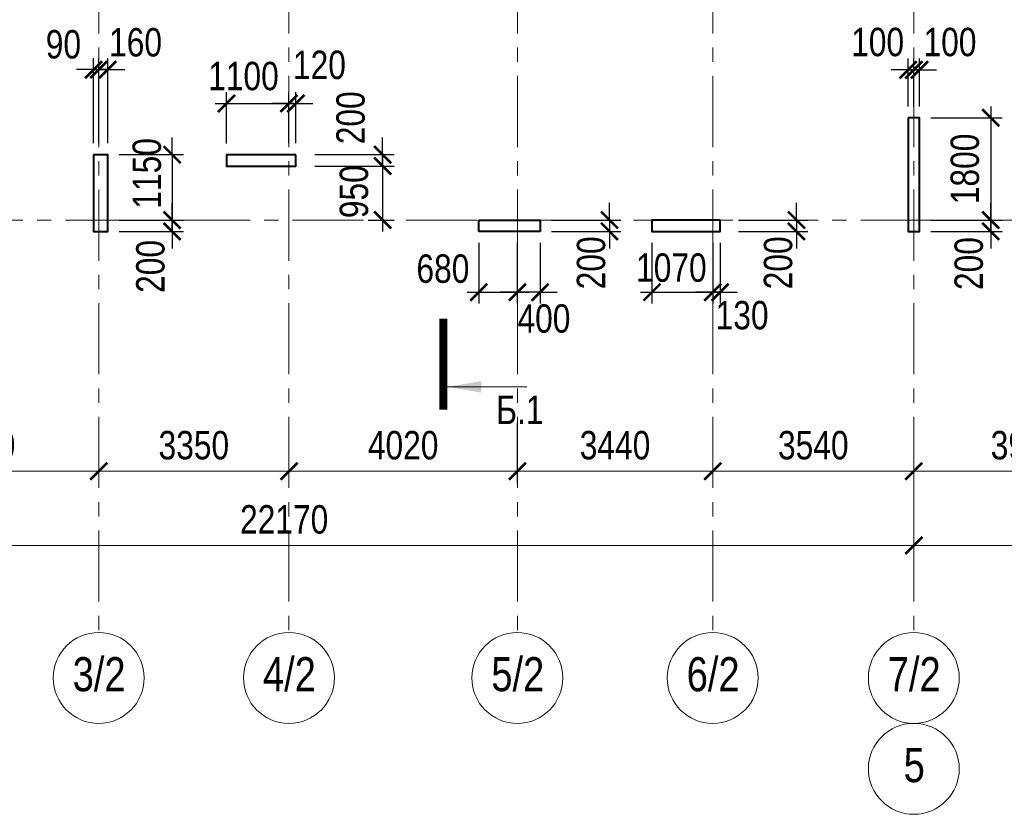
# Model space of a CAD drawing. Extents: x -8631841 to -8525813, y 4017860 to 4564755.
# Tile 13 of 112: x -8596223 to -8578889, y 4120331 to 4134314. Entities that reach past the tile are written whole.
import ezdxf
from ezdxf.enums import TextEntityAlignment as Align

# ---------------------------------------------------------------- set-up
doc = ezdxf.new("R2010")
doc.units = 0
doc.header["$LTSCALE"] = 1000
doc.header["$MEASUREMENT"] = 0
doc.linetypes.add('CENTER', pattern=[2, 1.25, -0.25, 0.25, -0.25])
for name, color, linetype, lineweight in [('СК-040-С(тены)', 12, 'Continuous', 40), ('СК-043-С-ПИЛОНЫ', 5, 'Continuous', 40), ('СК-100-О(си)', 7, 'CENTER', 15), ('СК-100-О(си)_имя', 7, 'CENTER', 15), ('СК-110-О-РАЗМЕРЫ', 7, 'Continuous', 15), ('СК-300-Р(азмеры)', 7, 'Continuous', 20), ('СК-343-Р-КОЛОННЫ', 7, 'Continuous', 13), ('СК-400-Т(екст)', 7, 'Continuous', 20), ('СК-500-С(ечения)', 5, 'Continuous', 40)]:
    doc.layers.add(name, color=color, linetype=linetype, lineweight=lineweight)
doc.styles.add('ARIAL_annotative', font='arial.ttf', dxfattribs={"width": 0.8, "height": 2.5})
doc.styles.add('RUSS', font='arial.ttf', dxfattribs={"width": 0.8})
doc.dimstyles.new('100-200', dxfattribs={"dimscale": 0, "dimtxt": 500, "dimasz": 300, "dimexe": 200, "dimexo": 200, "dimgap": 200, "dimtad": 1, "dimdec": 0, "dimzin": 0, "dimdsep": 46, "dimtxsty": 'RUSS', "dimblk": 'ARCHTICK', "dimcen": 0.096, "dimdle": 200, "dimclrd": 7, "dimclre": 7, "dimclrt": 256, "dimadec": 0, "dimazin": 0, "dimtfac": 1, "dimtdec": 0, "dimtmove": 2, "dimatfit": 3, "dimldrblk": 'OBLIQUE', "dimfxl": 1, "dimtolj": 1, "dimtzin": 0, "dimarcsym": 0})

# ---------------------------------------------------------------- blocks, each defined once
blk = doc.blocks.new('_ArchTick')
at = {"color": 0, "linetype": 'ByBlock', "const_width": 0.15}
blk.add_lwpolyline([(-0.5, -0.5), (0.5, 0.5)], dxfattribs=at)
blk = doc.blocks.new('*D136')
at = {"layer": 'Defpoints', "color": 0, "transparency": 16777216}
for p in [(-40280, -3370), (-36100, -3370), (-40280, -4421)]:
    blk.add_point(p, dxfattribs=at)
at = {"layer": 'СК-110-О-РАЗМЕРЫ', "color": 7, "lineweight": -2, "transparency": 16777216}
for p, q in [((-40280, -3570), (-40280, -4621)), ((-36100, -3570), (-36100, -4621)), ((-35900, -4421), (-40480, -4421))]:
    blk.add_line(p, q, dxfattribs=at)
at = {"layer": 'СК-110-О-РАЗМЕРЫ', "color": 7, "lineweight": -2, "transparency": 16777216, "xscale": 300, "yscale": 300, "zscale": 300, "rotation": 180}
blk.add_blockref('_ArchTick', (-40280, -4421), dxfattribs=at)
at = {"layer": 'СК-110-О-РАЗМЕРЫ', "color": 7, "lineweight": -2, "transparency": 16777216, "xscale": 300, "yscale": 300, "zscale": 300}
blk.add_blockref('_ArchTick', (-36100, -4421), dxfattribs=at)
at = {"layer": 'СК-110-О-РАЗМЕРЫ', "transparency": 16777216, "insert": (-38190, -3965), "char_height": 500, "attachment_point": 5, "style": 'RUSS'}
blk.add_mtext('\\A1;4180', dxfattribs=at)
blk = doc.blocks.new('_Oblique')
at = {"color": 0, "linetype": 'ByBlock', "lineweight": -2}
blk.add_line((-0.5, -0.5), (0.5, 0.5), dxfattribs=at)
blk = doc.blocks.new('*D137')
at = {"layer": 'Defpoints', "color": 0, "transparency": 16777216}
for p in [(-36100, -3370), (-32750, -3370), (-32750, -4421)]:
    blk.add_point(p, dxfattribs=at)
at = {"layer": 'СК-110-О-РАЗМЕРЫ', "color": 7, "lineweight": -2, "transparency": 16777216}
for p, q in [((-36100, -3570), (-36100, -4621)), ((-32750, -3570), (-32750, -4621)), ((-36300, -4421), (-32550, -4421))]:
    blk.add_line(p, q, dxfattribs=at)
at = {"layer": 'СК-110-О-РАЗМЕРЫ', "color": 7, "lineweight": -2, "transparency": 16777216, "xscale": 300, "yscale": 300, "zscale": 300, "rotation": 180}
blk.add_blockref('_ArchTick', (-36100, -4421), dxfattribs=at)
at = {"layer": 'СК-110-О-РАЗМЕРЫ', "color": 7, "lineweight": -2, "transparency": 16777216, "xscale": 300, "yscale": 300, "zscale": 300}
blk.add_blockref('_ArchTick', (-32750, -4421), dxfattribs=at)
at = {"layer": 'СК-110-О-РАЗМЕРЫ', "transparency": 16777216, "insert": (-34425, -3965), "char_height": 500, "attachment_point": 5, "style": 'RUSS'}
blk.add_mtext('\\A1;3350', dxfattribs=at)
blk = doc.blocks.new('*D138')
at = {"layer": 'Defpoints', "color": 0, "transparency": 16777216}
for p in [(-32750, -3370), (-28730, -3370), (-32750, -4421)]:
    blk.add_point(p, dxfattribs=at)
at = {"layer": 'СК-110-О-РАЗМЕРЫ', "color": 7, "lineweight": -2, "transparency": 16777216}
for p, q in [((-32750, -3570), (-32750, -4621)), ((-28730, -3570), (-28730, -4621)), ((-28530, -4421), (-32950, -4421))]:
    blk.add_line(p, q, dxfattribs=at)
at = {"layer": 'СК-110-О-РАЗМЕРЫ', "color": 7, "lineweight": -2, "transparency": 16777216, "xscale": 300, "yscale": 300, "zscale": 300, "rotation": 180}
blk.add_blockref('_ArchTick', (-32750, -4421), dxfattribs=at)
at = {"layer": 'СК-110-О-РАЗМЕРЫ', "color": 7, "lineweight": -2, "transparency": 16777216, "xscale": 300, "yscale": 300, "zscale": 300}
blk.add_blockref('_ArchTick', (-28730, -4421), dxfattribs=at)
at = {"layer": 'СК-110-О-РАЗМЕРЫ', "transparency": 16777216, "insert": (-30740, -3965), "char_height": 500, "attachment_point": 5, "style": 'RUSS'}
blk.add_mtext('\\A1;4020', dxfattribs=at)
blk = doc.blocks.new('*D139')
at = {"layer": 'Defpoints', "color": 0, "transparency": 16777216}
for p in [(-28730, -3370), (-25290, -3370), (-25290, -4421)]:
    blk.add_point(p, dxfattribs=at)
at = {"layer": 'СК-110-О-РАЗМЕРЫ', "color": 7, "lineweight": -2, "transparency": 16777216}
for p, q in [((-28730, -3570), (-28730, -4621)), ((-25290, -3570), (-25290, -4621)), ((-28930, -4421), (-25090, -4421))]:
    blk.add_line(p, q, dxfattribs=at)
at = {"layer": 'СК-110-О-РАЗМЕРЫ', "color": 7, "lineweight": -2, "transparency": 16777216, "xscale": 300, "yscale": 300, "zscale": 300, "rotation": 180}
blk.add_blockref('_ArchTick', (-28730, -4421), dxfattribs=at)
at = {"layer": 'СК-110-О-РАЗМЕРЫ', "color": 7, "lineweight": -2, "transparency": 16777216, "xscale": 300, "yscale": 300, "zscale": 300}
blk.add_blockref('_ArchTick', (-25290, -4421), dxfattribs=at)
at = {"layer": 'СК-110-О-РАЗМЕРЫ', "transparency": 16777216, "insert": (-27010, -3965), "char_height": 500, "attachment_point": 5, "style": 'RUSS'}
blk.add_mtext('\\A1;3440', dxfattribs=at)
blk = doc.blocks.new('*D140')
at = {"layer": 'Defpoints', "color": 0, "transparency": 16777216}
for p in [(-25290, -3370), (-21750, -3370), (-25290, -4421)]:
    blk.add_point(p, dxfattribs=at)
at = {"layer": 'СК-110-О-РАЗМЕРЫ', "color": 7, "lineweight": -2, "transparency": 16777216}
for p, q in [((-25290, -3570), (-25290, -4621)), ((-21750, -3570), (-21750, -4621)), ((-21550, -4421), (-25490, -4421))]:
    blk.add_line(p, q, dxfattribs=at)
at = {"layer": 'СК-110-О-РАЗМЕРЫ', "color": 7, "lineweight": -2, "transparency": 16777216, "xscale": 300, "yscale": 300, "zscale": 300, "rotation": 180}
blk.add_blockref('_ArchTick', (-25290, -4421), dxfattribs=at)
at = {"layer": 'СК-110-О-РАЗМЕРЫ', "color": 7, "lineweight": -2, "transparency": 16777216, "xscale": 300, "yscale": 300, "zscale": 300}
blk.add_blockref('_ArchTick', (-21750, -4421), dxfattribs=at)
at = {"layer": 'СК-110-О-РАЗМЕРЫ', "transparency": 16777216, "insert": (-23520, -3965), "char_height": 500, "attachment_point": 5, "style": 'RUSS'}
blk.add_mtext('\\A1;3540', dxfattribs=at)
blk = doc.blocks.new('*D141')
at = {"layer": 'Defpoints', "color": 0, "transparency": 16777216}
for p in [(-21750, -3370), (-17800, -3370), (-17800, -4421)]:
    blk.add_point(p, dxfattribs=at)
at = {"layer": 'СК-110-О-РАЗМЕРЫ', "color": 7, "lineweight": -2, "transparency": 16777216}
for p, q in [((-21750, -3570), (-21750, -4621)), ((-17800, -3570), (-17800, -4621)), ((-21950, -4421), (-17600, -4421))]:
    blk.add_line(p, q, dxfattribs=at)
at = {"layer": 'СК-110-О-РАЗМЕРЫ', "color": 7, "lineweight": -2, "transparency": 16777216, "xscale": 300, "yscale": 300, "zscale": 300, "rotation": 180}
blk.add_blockref('_ArchTick', (-21750, -4421), dxfattribs=at)
at = {"layer": 'СК-110-О-РАЗМЕРЫ', "color": 7, "lineweight": -2, "transparency": 16777216, "xscale": 300, "yscale": 300, "zscale": 300}
blk.add_blockref('_ArchTick', (-17800, -4421), dxfattribs=at)
at = {"layer": 'СК-110-О-РАЗМЕРЫ', "transparency": 16777216, "insert": (-19775, -3965), "char_height": 500, "attachment_point": 5, "style": 'RUSS'}
blk.add_mtext('\\A1;3950', dxfattribs=at)
blk = doc.blocks.new('*D151')
at = {"layer": 'Defpoints', "color": 0, "transparency": 16777216}
for p in [(-43920, -3521), (-21750, -3521), (-21750, -5726)]:
    blk.add_point(p, dxfattribs=at)
at = {"layer": 'СК-110-О-РАЗМЕРЫ', "color": 7, "lineweight": -2, "transparency": 16777216}
for p, q in [((-43920, -3721), (-43920, -5926)), ((-21750, -3721), (-21750, -5926)), ((-44120, -5726), (-21550, -5726))]:
    blk.add_line(p, q, dxfattribs=at)
at = {"layer": 'СК-110-О-РАЗМЕРЫ', "color": 7, "lineweight": -2, "transparency": 16777216, "xscale": 300, "yscale": 300, "zscale": 300, "rotation": 180}
blk.add_blockref('_ArchTick', (-43920, -5726), dxfattribs=at)
at = {"layer": 'СК-110-О-РАЗМЕРЫ', "color": 7, "lineweight": -2, "transparency": 16777216, "xscale": 300, "yscale": 300, "zscale": 300}
blk.add_blockref('_ArchTick', (-21750, -5726), dxfattribs=at)
at = {"layer": 'СК-110-О-РАЗМЕРЫ', "transparency": 16777216, "insert": (-32835, -5271), "char_height": 500, "attachment_point": 5, "style": 'RUSS'}
blk.add_mtext('\\A1;22170', dxfattribs=at)
blk = doc.blocks.new('*D152')
at = {"layer": 'Defpoints', "color": 0, "transparency": 16777216}
for p in [(-21750, -3521), (1610, -3521), (-21750, -5726)]:
    blk.add_point(p, dxfattribs=at)
at = {"layer": 'СК-110-О-РАЗМЕРЫ', "color": 7, "lineweight": -2, "transparency": 16777216}
for p, q in [((-21750, -3721), (-21750, -5926)), ((1610, -3721), (1610, -5926)), ((1810, -5726), (-21950, -5726))]:
    blk.add_line(p, q, dxfattribs=at)
at = {"layer": 'СК-110-О-РАЗМЕРЫ', "color": 7, "lineweight": -2, "transparency": 16777216, "xscale": 300, "yscale": 300, "zscale": 300, "rotation": 180}
blk.add_blockref('_ArchTick', (-21750, -5726), dxfattribs=at)
at = {"layer": 'СК-110-О-РАЗМЕРЫ', "color": 7, "lineweight": -2, "transparency": 16777216, "xscale": 300, "yscale": 300, "zscale": 300}
blk.add_blockref('_ArchTick', (1610, -5726), dxfattribs=at)
at = {"layer": 'СК-110-О-РАЗМЕРЫ', "transparency": 16777216, "insert": (-10070, -5271), "char_height": 500, "attachment_point": 5, "style": 'RUSS'}
blk.add_mtext('\\A1;23360', dxfattribs=at)
blk = doc.blocks.new('*D986')
at = {"layer": 'Defpoints', "color": 0, "transparency": 16777216}
for p in [(-8587062, 4130789), (-8587062, 4130589), (-8585839, 4130589)]:
    blk.add_point(p, dxfattribs=at)
at = {"layer": 'СК-110-О-РАЗМЕРЫ', "color": 7, "lineweight": -2, "transparency": 16777216}
for p, q in [((-8585839, 4130789), (-8585839, 4131089)), ((-8586862, 4130789), (-8585639, 4130789)), ((-8585839, 4130789), (-8585839, 4130589)), ((-8586862, 4130589), (-8585639, 4130589)), ((-8585839, 4130589), (-8585839, 4130289))]:
    blk.add_line(p, q, dxfattribs=at)
at = {"layer": 'СК-110-О-РАЗМЕРЫ', "color": 7, "lineweight": -2, "transparency": 16777216, "xscale": 300, "yscale": 300, "zscale": 300}
for p, rotation in [((-8585839, 4130789), 270), ((-8585839, 4130589), 90)]:
    blk.add_blockref('_ArchTick', p, dxfattribs=dict(at, rotation=rotation))
at = {"layer": 'СК-110-О-РАЗМЕРЫ', "transparency": 16777216, "insert": (-8586161, 4130035), "char_height": 500, "attachment_point": 5, "rotation": 90, "style": 'RUSS'}
blk.add_mtext('\\A1;200', dxfattribs=at)
blk = doc.blocks.new('*D987')
at = {"layer": 'Defpoints', "color": 0, "transparency": 16777216}
for p in [(-8583770, 4130789), (-8583770, 4130589), (-8582547, 4130589)]:
    blk.add_point(p, dxfattribs=at)
at = {"layer": 'СК-110-О-РАЗМЕРЫ', "color": 7, "lineweight": -2, "transparency": 16777216}
for p, q in [((-8582547, 4130789), (-8582547, 4131089)), ((-8583570, 4130789), (-8582347, 4130789)), ((-8582547, 4130789), (-8582547, 4130589)), ((-8583570, 4130589), (-8582347, 4130589)), ((-8582547, 4130589), (-8582547, 4130289))]:
    blk.add_line(p, q, dxfattribs=at)
at = {"layer": 'СК-110-О-РАЗМЕРЫ', "color": 7, "lineweight": -2, "transparency": 16777216, "xscale": 300, "yscale": 300, "zscale": 300}
for p, rotation in [((-8582547, 4130789), 270), ((-8582547, 4130589), 90)]:
    blk.add_blockref('_ArchTick', p, dxfattribs=dict(at, rotation=rotation))
at = {"layer": 'СК-110-О-РАЗМЕРЫ', "transparency": 16777216, "insert": (-8582869, 4130035), "char_height": 500, "attachment_point": 5, "rotation": 90, "style": 'RUSS'}
blk.add_mtext('\\A1;200', dxfattribs=at)
blk = doc.blocks.new('*D998')
at = {"layer": 'Defpoints', "color": 0, "transparency": 16777216}
for p in [(-8580382, 4132588), (-8580382, 4130788), (-8579126, 4130788)]:
    blk.add_point(p, dxfattribs=at)
at = {"layer": 'СК-343-Р-КОЛОННЫ', "color": 7, "lineweight": -2, "transparency": 16777216}
for p, q in [((-8579126, 4132788), (-8579126, 4130588)), ((-8580182, 4132588), (-8578926, 4132588)), ((-8580182, 4130788), (-8578926, 4130788))]:
    blk.add_line(p, q, dxfattribs=at)
at = {"layer": 'СК-343-Р-КОЛОННЫ', "color": 7, "lineweight": -2, "transparency": 16777216, "xscale": 300, "yscale": 300, "zscale": 300}
for p, rotation in [((-8579126, 4132588), 90), ((-8579126, 4130788), 270)]:
    blk.add_blockref('_ArchTick', p, dxfattribs=dict(at, rotation=rotation))
at = {"layer": 'СК-343-Р-КОЛОННЫ', "transparency": 16777216, "insert": (-8579581, 4131688), "char_height": 500, "attachment_point": 5, "rotation": 90, "style": 'RUSS'}
blk.add_mtext('\\A1;1800', dxfattribs=at)
blk = doc.blocks.new('*D999')
at = {"layer": 'Defpoints', "color": 0, "transparency": 16777216}
for p in [(-8580382, 4130788), (-8579126, 4130788), (-8580382, 4130589)]:
    blk.add_point(p, dxfattribs=at)
at = {"layer": 'СК-343-Р-КОЛОННЫ', "color": 7, "lineweight": -2, "transparency": 16777216}
for p, q in [((-8579126, 4130788), (-8579126, 4131088)), ((-8580182, 4130788), (-8578926, 4130788)), ((-8579126, 4130589), (-8579126, 4130788)), ((-8580182, 4130589), (-8578926, 4130589)), ((-8579126, 4130589), (-8579126, 4130289))]:
    blk.add_line(p, q, dxfattribs=at)
at = {"layer": 'СК-343-Р-КОЛОННЫ', "color": 7, "lineweight": -2, "transparency": 16777216, "xscale": 300, "yscale": 300, "zscale": 300}
for p, rotation in [((-8579126, 4130788), 270), ((-8579126, 4130589), 90)]:
    blk.add_blockref('_ArchTick', p, dxfattribs=dict(at, rotation=rotation))
at = {"layer": 'СК-343-Р-КОЛОННЫ', "transparency": 16777216, "insert": (-8579512, 4130022), "char_height": 500, "attachment_point": 5, "rotation": 90, "style": 'RUSS'}
blk.add_mtext('\\A1;200', dxfattribs=at)
blk = doc.blocks.new('*D1000')
at = {"layer": 'Defpoints', "color": 0, "transparency": 16777216}
for p in [(-8580482, 4133432), (-8580582, 4132588), (-8580482, 4132588)]:
    blk.add_point(p, dxfattribs=at)
at = {"layer": 'СК-343-Р-КОЛОННЫ', "color": 7, "lineweight": -2, "transparency": 16777216}
for p, q in [((-8580582, 4132788), (-8580582, 4133632)), ((-8580482, 4132788), (-8580482, 4133632)), ((-8580582, 4133432), (-8580882, 4133432)), ((-8580582, 4133432), (-8580482, 4133432)), ((-8580482, 4133432), (-8580182, 4133432))]:
    blk.add_line(p, q, dxfattribs=at)
at = {"layer": 'СК-343-Р-КОЛОННЫ', "color": 7, "lineweight": -2, "transparency": 16777216, "xscale": 300, "yscale": 300, "zscale": 300}
blk.add_blockref('_ArchTick', (-8580582, 4133432), dxfattribs=at)
at = {"layer": 'СК-343-Р-КОЛОННЫ', "color": 7, "lineweight": -2, "transparency": 16777216, "xscale": 300, "yscale": 300, "zscale": 300, "rotation": 180}
blk.add_blockref('_ArchTick', (-8580482, 4133432), dxfattribs=at)
at = {"layer": 'СК-343-Р-КОЛОННЫ', "transparency": 16777216, "insert": (-8581119, 4133918), "char_height": 500, "attachment_point": 5, "style": 'RUSS'}
blk.add_mtext('\\A1;100', dxfattribs=at)
blk = doc.blocks.new('*D1001')
at = {"layer": 'Defpoints', "color": 0, "transparency": 16777216}
for p in [(-8580482, 4133432), (-8580482, 4132588), (-8580382, 4132588)]:
    blk.add_point(p, dxfattribs=at)
at = {"layer": 'СК-343-Р-КОЛОННЫ', "color": 7, "lineweight": -2, "transparency": 16777216}
for p, q in [((-8580482, 4132788), (-8580482, 4133632)), ((-8580382, 4132788), (-8580382, 4133632)), ((-8580482, 4133432), (-8580782, 4133432)), ((-8580382, 4133432), (-8580482, 4133432)), ((-8580382, 4133432), (-8580082, 4133432))]:
    blk.add_line(p, q, dxfattribs=at)
at = {"layer": 'СК-343-Р-КОЛОННЫ', "color": 7, "lineweight": -2, "transparency": 16777216, "xscale": 300, "yscale": 300, "zscale": 300}
blk.add_blockref('_ArchTick', (-8580482, 4133432), dxfattribs=at)
at = {"layer": 'СК-343-Р-КОЛОННЫ', "color": 7, "lineweight": -2, "transparency": 16777216, "xscale": 300, "yscale": 300, "zscale": 300, "rotation": 180}
blk.add_blockref('_ArchTick', (-8580382, 4133432), dxfattribs=at)
at = {"layer": 'СК-343-Р-КОЛОННЫ', "transparency": 16777216, "insert": (-8579845, 4133918), "char_height": 500, "attachment_point": 5, "style": 'RUSS'}
blk.add_mtext('\\A1;100', dxfattribs=at)
blk = doc.blocks.new('*D1026')
at = {"layer": 'Defpoints', "color": 0, "transparency": 16777216}
for p in [(-8594672, 4131939), (-8594672, 4130788), (-8593539, 4130788)]:
    blk.add_point(p, dxfattribs=at)
at = {"layer": 'СК-343-Р-КОЛОННЫ', "color": 7, "lineweight": -2, "transparency": 16777216}
for p, q in [((-8593539, 4131939), (-8593539, 4132239)), ((-8594472, 4131939), (-8593339, 4131939)), ((-8593539, 4131939), (-8593539, 4130788)), ((-8594472, 4130788), (-8593339, 4130788)), ((-8593539, 4130788), (-8593539, 4130488))]:
    blk.add_line(p, q, dxfattribs=at)
at = {"layer": 'СК-343-Р-КОЛОННЫ', "color": 7, "lineweight": -2, "transparency": 16777216, "xscale": 300, "yscale": 300, "zscale": 300}
for p, rotation in [((-8593539, 4131939), 270), ((-8593539, 4130788), 90)]:
    blk.add_blockref('_ArchTick', p, dxfattribs=dict(at, rotation=rotation))
at = {"layer": 'СК-343-Р-КОЛОННЫ', "transparency": 16777216, "insert": (-8593982, 4131609), "char_height": 500, "attachment_point": 5, "rotation": 90, "style": 'RUSS'}
blk.add_mtext('\\A1;1150', dxfattribs=at)
blk = doc.blocks.new('*D1027')
at = {"layer": 'Defpoints', "color": 0, "transparency": 16777216}
for p in [(-8594672, 4130788), (-8593539, 4130788), (-8594672, 4130589)]:
    blk.add_point(p, dxfattribs=at)
at = {"layer": 'СК-343-Р-КОЛОННЫ', "color": 7, "lineweight": -2, "transparency": 16777216}
for p, q in [((-8593539, 4130788), (-8593539, 4131088)), ((-8594472, 4130788), (-8593339, 4130788)), ((-8593539, 4130589), (-8593539, 4130788)), ((-8594472, 4130589), (-8593339, 4130589)), ((-8593539, 4130589), (-8593539, 4130289))]:
    blk.add_line(p, q, dxfattribs=at)
at = {"layer": 'СК-343-Р-КОЛОННЫ', "color": 7, "lineweight": -2, "transparency": 16777216, "xscale": 300, "yscale": 300, "zscale": 300}
for p, rotation in [((-8593539, 4130788), 270), ((-8593539, 4130589), 90)]:
    blk.add_blockref('_ArchTick', p, dxfattribs=dict(at, rotation=rotation))
at = {"layer": 'СК-343-Р-КОЛОННЫ', "transparency": 16777216, "insert": (-8593919, 4129972), "char_height": 500, "attachment_point": 5, "rotation": 90, "style": 'RUSS'}
blk.add_mtext('\\A1;200', dxfattribs=at)
blk = doc.blocks.new('*D1028')
at = {"layer": 'Defpoints', "color": 0, "transparency": 16777216}
for p in [(-8594832, 4133435), (-8594922, 4131939), (-8594832, 4131939)]:
    blk.add_point(p, dxfattribs=at)
at = {"layer": 'СК-343-Р-КОЛОННЫ', "color": 7, "lineweight": -2, "transparency": 16777216}
for p, q in [((-8594922, 4132139), (-8594922, 4133635)), ((-8594832, 4132139), (-8594832, 4133635)), ((-8594922, 4133435), (-8595222, 4133435)), ((-8594922, 4133435), (-8594832, 4133435)), ((-8594832, 4133435), (-8594532, 4133435))]:
    blk.add_line(p, q, dxfattribs=at)
at = {"layer": 'СК-343-Р-КОЛОННЫ', "color": 7, "lineweight": -2, "transparency": 16777216, "xscale": 300, "yscale": 300, "zscale": 300}
blk.add_blockref('_ArchTick', (-8594922, 4133435), dxfattribs=at)
at = {"layer": 'СК-343-Р-КОЛОННЫ', "color": 7, "lineweight": -2, "transparency": 16777216, "xscale": 300, "yscale": 300, "zscale": 300, "rotation": 180}
blk.add_blockref('_ArchTick', (-8594832, 4133435), dxfattribs=at)
at = {"layer": 'СК-343-Р-КОЛОННЫ', "transparency": 16777216, "insert": (-8595453, 4133878), "char_height": 500, "attachment_point": 5, "style": 'RUSS'}
blk.add_mtext('\\A1;90', dxfattribs=at)
blk = doc.blocks.new('*D1029')
at = {"layer": 'Defpoints', "color": 0, "transparency": 16777216}
for p in [(-8594832, 4133435), (-8594832, 4131939), (-8594672, 4131939)]:
    blk.add_point(p, dxfattribs=at)
at = {"layer": 'СК-343-Р-КОЛОННЫ', "color": 7, "lineweight": -2, "transparency": 16777216}
for p, q in [((-8594832, 4132139), (-8594832, 4133635)), ((-8594672, 4132139), (-8594672, 4133635)), ((-8594832, 4133435), (-8595132, 4133435)), ((-8594672, 4133435), (-8594832, 4133435)), ((-8594672, 4133435), (-8594372, 4133435))]:
    blk.add_line(p, q, dxfattribs=at)
at = {"layer": 'СК-343-Р-КОЛОННЫ', "color": 7, "lineweight": -2, "transparency": 16777216, "xscale": 300, "yscale": 300, "zscale": 300}
blk.add_blockref('_ArchTick', (-8594832, 4133435), dxfattribs=at)
at = {"layer": 'СК-343-Р-КОЛОННЫ', "color": 7, "lineweight": -2, "transparency": 16777216, "xscale": 300, "yscale": 300, "zscale": 300, "rotation": 180}
blk.add_blockref('_ArchTick', (-8594672, 4133435), dxfattribs=at)
at = {"layer": 'СК-343-Р-КОЛОННЫ', "transparency": 16777216, "insert": (-8594183, 4133913), "char_height": 500, "attachment_point": 5, "style": 'RUSS'}
blk.add_mtext('\\A1;160', dxfattribs=at)
blk = doc.blocks.new('*D890')
at = {"layer": 'Defpoints', "color": 0, "transparency": 16777216}
for p in [(-8591024, 4131739), (-8590289, 4130788), (-8589833, 4130788)]:
    blk.add_point(p, dxfattribs=at)
at = {"layer": 'СК-343-Р-КОЛОННЫ', "color": 7, "lineweight": -2, "transparency": 16777216}
for p, q in [((-8589833, 4131939), (-8589833, 4130588)), ((-8590824, 4131739), (-8589633, 4131739)), ((-8590089, 4130788), (-8589633, 4130788))]:
    blk.add_line(p, q, dxfattribs=at)
at = {"layer": 'СК-343-Р-КОЛОННЫ', "color": 7, "lineweight": -2, "transparency": 16777216, "xscale": 300, "yscale": 300, "zscale": 300}
for p, rotation in [((-8589833, 4131739), 90), ((-8589833, 4130788), 270)]:
    blk.add_blockref('_ArchTick', p, dxfattribs=dict(at, rotation=rotation))
at = {"layer": 'СК-343-Р-КОЛОННЫ', "transparency": 16777216, "insert": (-8590336, 4131287), "char_height": 500, "attachment_point": 5, "rotation": 90, "style": 'RUSS'}
blk.add_mtext('\\A1;950', dxfattribs=at)
blk = doc.blocks.new('*D891')
at = {"layer": 'Defpoints', "color": 0, "transparency": 16777216}
for p in [(-8588142, 4130589), (-8587462, 4130589), (-8587462, 4129518)]:
    blk.add_point(p, dxfattribs=at)
at = {"layer": 'СК-343-Р-КОЛОННЫ', "color": 7, "lineweight": -2, "transparency": 16777216}
for p, q in [((-8588142, 4130389), (-8588142, 4129318)), ((-8587462, 4130389), (-8587462, 4129318)), ((-8588342, 4129518), (-8587262, 4129518))]:
    blk.add_line(p, q, dxfattribs=at)
at = {"layer": 'СК-343-Р-КОЛОННЫ', "color": 7, "lineweight": -2, "transparency": 16777216, "xscale": 300, "yscale": 300, "zscale": 300, "rotation": 180}
blk.add_blockref('_ArchTick', (-8588142, 4129518), dxfattribs=at)
at = {"layer": 'СК-343-Р-КОЛОННЫ', "color": 7, "lineweight": -2, "transparency": 16777216, "xscale": 300, "yscale": 300, "zscale": 300}
blk.add_blockref('_ArchTick', (-8587462, 4129518), dxfattribs=at)
at = {"layer": 'СК-343-Р-КОЛОННЫ', "transparency": 16777216, "insert": (-8588772, 4129930), "char_height": 500, "attachment_point": 5, "style": 'RUSS'}
blk.add_mtext('\\A1;680', dxfattribs=at)
blk = doc.blocks.new('*D892')
at = {"layer": 'Defpoints', "color": 0, "transparency": 16777216}
for p in [(-8587462, 4130589), (-8587062, 4130589), (-8587462, 4129518)]:
    blk.add_point(p, dxfattribs=at)
at = {"layer": 'СК-343-Р-КОЛОННЫ', "color": 7, "lineweight": -2, "transparency": 16777216}
for p, q in [((-8587462, 4130389), (-8587462, 4129318)), ((-8587062, 4130389), (-8587062, 4129318)), ((-8587462, 4129518), (-8587762, 4129518)), ((-8587062, 4129518), (-8587462, 4129518)), ((-8587062, 4129518), (-8586762, 4129518))]:
    blk.add_line(p, q, dxfattribs=at)
at = {"layer": 'СК-343-Р-КОЛОННЫ', "color": 7, "lineweight": -2, "transparency": 16777216, "xscale": 300, "yscale": 300, "zscale": 300}
blk.add_blockref('_ArchTick', (-8587462, 4129518), dxfattribs=at)
at = {"layer": 'СК-343-Р-КОЛОННЫ', "color": 7, "lineweight": -2, "transparency": 16777216, "xscale": 300, "yscale": 300, "zscale": 300, "rotation": 180}
blk.add_blockref('_ArchTick', (-8587062, 4129518), dxfattribs=at)
at = {"layer": 'СК-343-Р-КОЛОННЫ', "transparency": 16777216, "insert": (-8586993, 4129053), "char_height": 500, "attachment_point": 5, "style": 'RUSS'}
blk.add_mtext('\\A1;400', dxfattribs=at)
blk = doc.blocks.new('*D893')
at = {"layer": 'Defpoints', "color": 0, "transparency": 16777216}
for p in [(-8585092, 4130589), (-8584022, 4130589), (-8584022, 4129518)]:
    blk.add_point(p, dxfattribs=at)
at = {"layer": 'СК-343-Р-КОЛОННЫ', "color": 7, "lineweight": -2, "transparency": 16777216}
for p, q in [((-8585092, 4130389), (-8585092, 4129318)), ((-8584022, 4130389), (-8584022, 4129318)), ((-8585292, 4129518), (-8583822, 4129518))]:
    blk.add_line(p, q, dxfattribs=at)
at = {"layer": 'СК-343-Р-КОЛОННЫ', "color": 7, "lineweight": -2, "transparency": 16777216, "xscale": 300, "yscale": 300, "zscale": 300, "rotation": 180}
blk.add_blockref('_ArchTick', (-8585092, 4129518), dxfattribs=at)
at = {"layer": 'СК-343-Р-КОЛОННЫ', "color": 7, "lineweight": -2, "transparency": 16777216, "xscale": 300, "yscale": 300, "zscale": 300}
blk.add_blockref('_ArchTick', (-8584022, 4129518), dxfattribs=at)
at = {"layer": 'СК-343-Р-КОЛОННЫ', "transparency": 16777216, "insert": (-8584750, 4129948), "char_height": 500, "attachment_point": 5, "style": 'RUSS'}
blk.add_mtext('\\A1;1070', dxfattribs=at)
blk = doc.blocks.new('*D894')
at = {"layer": 'Defpoints', "color": 0, "transparency": 16777216}
for p in [(-8584022, 4130589), (-8583892, 4130589), (-8584022, 4129518)]:
    blk.add_point(p, dxfattribs=at)
at = {"layer": 'СК-343-Р-КОЛОННЫ', "color": 7, "lineweight": -2, "transparency": 16777216}
for p, q in [((-8584022, 4130389), (-8584022, 4129318)), ((-8583892, 4130389), (-8583892, 4129318)), ((-8584022, 4129518), (-8584322, 4129518)), ((-8583892, 4129518), (-8584022, 4129518)), ((-8583892, 4129518), (-8583592, 4129518))]:
    blk.add_line(p, q, dxfattribs=at)
at = {"layer": 'СК-343-Р-КОЛОННЫ', "color": 7, "lineweight": -2, "transparency": 16777216, "xscale": 300, "yscale": 300, "zscale": 300}
blk.add_blockref('_ArchTick', (-8584022, 4129518), dxfattribs=at)
at = {"layer": 'СК-343-Р-КОЛОННЫ', "color": 7, "lineweight": -2, "transparency": 16777216, "xscale": 300, "yscale": 300, "zscale": 300, "rotation": 180}
blk.add_blockref('_ArchTick', (-8583892, 4129518), dxfattribs=at)
at = {"layer": 'СК-343-Р-КОЛОННЫ', "transparency": 16777216, "insert": (-8583505, 4129111), "char_height": 500, "attachment_point": 5, "style": 'RUSS'}
blk.add_mtext('\\A1;130', dxfattribs=at)
blk = doc.blocks.new('*D912')
at = {"layer": 'Defpoints', "color": 0, "transparency": 16777216}
for p in [(-8591482, 4132840), (-8592582, 4131938), (-8591482, 4131939)]:
    blk.add_point(p, dxfattribs=at)
at = {"layer": 'СК-343-Р-КОЛОННЫ', "color": 7, "lineweight": -2, "transparency": 16777216}
for p, q in [((-8592582, 4132138), (-8592582, 4133040)), ((-8591482, 4132139), (-8591482, 4133040)), ((-8592782, 4132840), (-8591282, 4132840))]:
    blk.add_line(p, q, dxfattribs=at)
at = {"layer": 'СК-343-Р-КОЛОННЫ', "color": 7, "lineweight": -2, "transparency": 16777216, "xscale": 300, "yscale": 300, "zscale": 300, "rotation": 180}
blk.add_blockref('_ArchTick', (-8592582, 4132840), dxfattribs=at)
at = {"layer": 'СК-343-Р-КОЛОННЫ', "color": 7, "lineweight": -2, "transparency": 16777216, "xscale": 300, "yscale": 300, "zscale": 300}
blk.add_blockref('_ArchTick', (-8591482, 4132840), dxfattribs=at)
at = {"layer": 'СК-343-Р-КОЛОННЫ', "transparency": 16777216, "insert": (-8592283, 4133319), "char_height": 500, "attachment_point": 5, "style": 'RUSS'}
blk.add_mtext('\\A1;1100', dxfattribs=at)
blk = doc.blocks.new('*D983')
at = {"layer": 'Defpoints', "color": 0, "transparency": 16777216}
for p in [(-8591224, 4131939), (-8589833, 4131939), (-8591224, 4131739)]:
    blk.add_point(p, dxfattribs=at)
at = {"layer": 'СК-343-Р-КОЛОННЫ', "color": 7, "lineweight": -2, "transparency": 16777216}
for p, q in [((-8589833, 4131939), (-8589833, 4132239)), ((-8591024, 4131939), (-8589633, 4131939)), ((-8589833, 4131739), (-8589833, 4131939)), ((-8591024, 4131739), (-8589633, 4131739)), ((-8589833, 4131739), (-8589833, 4131439))]:
    blk.add_line(p, q, dxfattribs=at)
at = {"layer": 'СК-343-Р-КОЛОННЫ', "color": 7, "lineweight": -2, "transparency": 16777216, "xscale": 300, "yscale": 300, "zscale": 300}
for p, rotation in [((-8589833, 4131939), 270), ((-8589833, 4131739), 90)]:
    blk.add_blockref('_ArchTick', p, dxfattribs=dict(at, rotation=rotation))
at = {"layer": 'СК-343-Р-КОЛОННЫ', "transparency": 16777216, "insert": (-8590395, 4132588), "char_height": 500, "attachment_point": 5, "rotation": 90, "style": 'RUSS'}
blk.add_mtext('\\A1;200', dxfattribs=at)
blk = doc.blocks.new('*D984')
at = {"layer": 'Defpoints', "color": 0, "transparency": 16777216}
for p in [(-8591482, 4132840), (-8591482, 4132840), (-8591362, 4131939)]:
    blk.add_point(p, dxfattribs=at)
at = {"layer": 'СК-343-Р-КОЛОННЫ', "color": 7, "lineweight": -2, "transparency": 16777216}
for p, q in [((-8591362, 4132139), (-8591362, 4133040)), ((-8591482, 4132840), (-8591782, 4132840)), ((-8591362, 4132840), (-8591482, 4132840)), ((-8591362, 4132840), (-8591062, 4132840))]:
    blk.add_line(p, q, dxfattribs=at)
at = {"layer": 'СК-343-Р-КОЛОННЫ', "color": 7, "lineweight": -2, "transparency": 16777216, "xscale": 300, "yscale": 300, "zscale": 300}
blk.add_blockref('_ArchTick', (-8591482, 4132840), dxfattribs=at)
at = {"layer": 'СК-343-Р-КОЛОННЫ', "color": 7, "lineweight": -2, "transparency": 16777216, "xscale": 300, "yscale": 300, "zscale": 300, "rotation": 180}
blk.add_blockref('_ArchTick', (-8591362, 4132840), dxfattribs=at)
at = {"layer": 'СК-343-Р-КОЛОННЫ', "transparency": 16777216, "insert": (-8590946, 4133516), "char_height": 500, "attachment_point": 5, "style": 'RUSS'}
blk.add_mtext('\\A1;120', dxfattribs=at)
blk = doc.blocks.new('20')
at = {"layer": 'СК-040-С(тены)'}
for p, q in [((14510, 0), (15590, 0)), ((14510, -200), (14510, 0)), ((15590, 0), (15590, -200)), ((15590, -200), (14510, -200))]:
    blk.add_line(p, q, dxfattribs=at)
blk.add_lwpolyline([(11290, 1150), (10070, 1150), (10070, 950), (11290, 950), (11290, 1150)], dxfattribs=at)
blk.add_lwpolyline([(18760, 0), (17560, 0), (17560, -200), (18760, -200)], close=True, dxfattribs=at)
at = {"layer": 'СК-043-С-ПИЛОНЫ'}
for points in [[(22070, 1800), (22070, -200), (22270, -200), (22270, 1800), (22070, 1800)], [(7730, 1150), (7730, -200), (7980, -200), (7980, 1150), (7730, 1150)]]:
    blk.add_lwpolyline(points, dxfattribs=at)
blk = doc.blocks.new('Сечение')
at = {"layer": 'СК-500-С(ечения)', "linetype": 'Continuous', "lineweight": 15, "ltscale": 100}
blk.add_line((-200, -35), (-200, -735), dxfattribs=at)
at = {"layer": 'СК-500-С(ечения)', "linetype": 'Continuous', "ltscale": 100, "const_width": 70}
blk.add_lwpolyline([(-400, 0), (400, 0)], dxfattribs=at)
at = {"layer": 'СК-500-С(ечения)', "linetype": 'Continuous', "ltscale": 100}
blk.add_solid([(-200, -35), (-250.3, -335.5), (-149.7, -335.5)], dxfattribs=at)
blk = doc.blocks.new('*U1228')
at = {"layer": 'СК-400-Т(екст)', "ltscale": 100, "xscale": -0.01, "yscale": 0.01, "zscale": 0.01, "rotation": 89.99999999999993}
blk.add_blockref('Сечение', (0, -4), dxfattribs=at)
at = {"layer": 'СК-500-С(ечения)', "color": 0, "ltscale": 100, "style": 'ARIAL_annotative', "width": 0.8}
blk.add_attdef('НОМЕР_СЕЧЕНИЯ_1_1(НОМЕР_ЛИСТА)', text='', height=2.5, rotation=180, dxfattribs=at).set_placement((6.74, -1.226), align=Align.RIGHT)
blk.add_attdef('НОМЕР_СЕЧЕНИЯ_2_1(НОМЕР_ЛИСТА)', text='', height=2.5, rotation=180, dxfattribs=at).set_placement((6.74, -115.561), align=Align.BOTTOM_LEFT)
blk = doc.blocks.new('оси')
at = {"layer": 'СК-100-О(си)'}
for p, q in [((-36100.2, 18534.9), (-36100.2, -7257.5)), ((-32750.1, 18534.9), (-32750.1, -7257.5)), ((-28729.8, 18534.9), (-28729.8, -7257.5)), ((-25290.2, 18534.9), (-25290.2, -7257.5)), ((-21750, 18534.9), (-21750, -7257.5)), ((-46685.3, 0), (6554.2, 0))]:
    blk.add_line(p, q, dxfattribs=at)
at = {"layer": 'СК-100-О(си)', "linetype": 'Continuous'}
for centre in [(-36100.2, -8057.5), (-32750.1, -8057.5), (-28729.8, -8057.5), (-25290.2, -8057.5), (-21750, -8057.5), (-21750, -9657.5)]:
    blk.add_circle(centre, 800, dxfattribs=at)
at = {"layer": 'СК-100-О(си)_имя', "style": 'RUSS', "width": 0.8}
for s, p in [('3/2', (-36092.4, -7991.8)), ('4/2', (-32742.3, -7991.8)), ('5/2', (-28722, -7991.8)), ('6/2', (-25282.4, -7991.8)), ('7/2', (-21742.2, -7991.8)), ('5', (-21742.2, -9591.8))]:
    blk.add_text(s, height=600, dxfattribs=at).set_placement(p, align=Align.MIDDLE_CENTER)
at = {"layer": 'СК-110-О-РАЗМЕРЫ'}
for base, p1, p2, picture, middle in [((-40280.2, -4420.6), (-36100.2, -3369.7), (-40280.2, -3369.7), '*D136', (-38190.2, -3965.3)), ((-32750.1, -4420.6), (-28729.8, -3369.7), (-32750.1, -3369.7), '*D138', (-30740, -3965.3)), ((-25290.2, -4420.6), (-21750, -3369.7), (-25290.2, -3369.7), '*D140', (-23520.1, -3965.1)), ((-21750, -5726.1), (1610, -3520.6), (-21750, -3520.6), '*D152', (-10070, -5270.7))]:
    dim = blk.add_linear_dim(base=base, p1=p1, p2=p2, angle=180, dimstyle='100-200', override={"dimscale": 1}, dxfattribs=at)
    dim.commit()
    dim.dimension.update_dxf_attribs({"geometry": picture, "text_midpoint": middle})
for base, p1, p2, picture, middle in [((-32750.1, -4420.6), (-36100.2, -3369.7), (-32750.1, -3369.7), '*D137', (-34425.2, -3965.1)), ((-25290.2, -4420.6), (-28729.8, -3369.7), (-25290.2, -3369.7), '*D139', (-27010, -3965.1)), ((-17800, -4420.6), (-21750, -3369.7), (-17800, -3369.7), '*D141', (-19775, -3965.1)), ((-21750, -5726.1), (-43920.2, -3520.6), (-21750, -3520.6), '*D151', (-32835.1, -5270.8))]:
    dim = blk.add_linear_dim(base=base, p1=p1, p2=p2, dimstyle='100-200', override={"dimscale": 1}, dxfattribs=at)
    dim.commit()
    dim.dimension.update_dxf_attribs({"geometry": picture, "text_midpoint": middle})
blk = doc.blocks.new('A$C858fb3ef')
at = {"layer": 'СК-300-Р(азмеры)'}
blk.add_blockref('оси', (0, 0), dxfattribs=at)
blk = doc.blocks.new('A$C573b34c5')
blk.add_blockref('A$C858fb3ef', (0, 0))

msp = doc.modelspace()

# ---------------------------------------------------------------- block references
at = {"layer": 'СК-300-Р(азмеры)'}
msp.add_blockref('A$C573b34c5', (-8558731.8, 4130788.4), dxfattribs=at)
at = {"layer": 'СК-343-Р-КОЛОННЫ'}
msp.add_blockref('20', (-8602652.1, 4130788.4), dxfattribs=at)
at = {"layer": 'СК-500-С(ечения)'}
ref = msp.add_blockref('*U1228', (-8588766.1, 4127453.4), dxfattribs=dict(at, xscale=-200, yscale=200, zscale=200, rotation=180))
ref.add_attrib('НОМЕР_СЕЧЕНИЯ_1_1(НОМЕР_ЛИСТА)', 'Б.1', dxfattribs={"color": 1, "ltscale": 100, "height": 500, "style": 'ARIAL_annotative', "width": 0.8}).set_placement((-8587418.2, 4127698.6), align=Align.TOP_CENTER)

# ---------------------------------------------------------------- dimensions: what is measured, and where the dimension line sits
at = {"layer": 'СК-110-О-РАЗМЕРЫ'}
for base, p1, p2, picture, middle in [((-8585839.3, 4130588.6), (-8587062, 4130788.6), (-8587062, 4130588.6), '*D986', (-8586160.6, 4130035)), ((-8582547.3, 4130588.6), (-8583770, 4130788.6), (-8583770, 4130588.6), '*D987', (-8582868.5, 4130035))]:
    dim = msp.add_linear_dim(base=base, p1=p1, p2=p2, angle=90, dimstyle='100-200', override={"dimscale": 1}, dxfattribs=at)
    dim.commit()
    dim.dimension.update_dxf_attribs({"geometry": picture, "text_midpoint": middle, "dimtype": 160})
at = {"layer": 'СК-343-Р-КОЛОННЫ'}
for base, p1, p2, picture, middle in [((-8594832.1, 4133435), (-8594922.2, 4131938.7), (-8594832.1, 4131938.6), '*D1028', (-8595453.3, 4133878.3)), ((-8594832.1, 4133435), (-8594672.2, 4131938.7), (-8594832.1, 4131938.6), '*D1029', (-8594183.4, 4133913.3)), ((-8580481.8, 4133431.8), (-8580581.9, 4132588.4), (-8580481.8, 4132588.4), '*D1000', (-8581118.8, 4133918)), ((-8591482, 4132840.5), (-8591362.1, 4131938.6), (-8591482, 4132840.5), '*D984', (-8590945.7, 4133515.9)), ((-8591482, 4132840.5), (-8592582.1, 4131938.5), (-8591482, 4131938.6), '*D912', (-8592282.9, 4133318.8)), ((-8587461.7, 4129518.1), (-8588142, 4130588.6), (-8587461.7, 4130588.6), '*D891', (-8588772.3, 4129929.9)), ((-8587461.7, 4129518.1), (-8587062, 4130588.6), (-8587461.7, 4130588.6), '*D892', (-8586992.7, 4129052.6)), ((-8584022.1, 4129518.1), (-8585092.1, 4130588.6), (-8584022.1, 4130588.6), '*D893', (-8584749.9, 4129947.8)), ((-8584022.1, 4129518.1), (-8583892.1, 4130588.6), (-8584022.1, 4130588.6), '*D894', (-8583505.3, 4129110.6))]:
    dim = msp.add_linear_dim(base=base, p1=p1, p2=p2, dimstyle='100-200', override={"dimscale": 1}, dxfattribs=at)
    dim.commit()
    dim.dimension.update_dxf_attribs({"geometry": picture, "text_midpoint": middle, "dimtype": 160})
for base, p1, p2, angle, picture, middle in [((-8580481.8, 4133431.8), (-8580381.7, 4132588.4), (-8580481.8, 4132588.4), 180, '*D1001', (-8579844.9, 4133918)), ((-8589833.2, 4131938.6), (-8591224.1, 4131738.6), (-8591224.1, 4131938.6), 90, '*D983', (-8590394.9, 4132588)), ((-8593539.4, 4130788.4), (-8594672.2, 4131938.7), (-8594672.2, 4130788.4), 90, '*D1026', (-8593982, 4131608.9)), ((-8589833.2, 4130788.4), (-8591024.1, 4131738.6), (-8590288.7, 4130788.4), 90, '*D890', (-8590335.5, 4131287.2)), ((-8593539.4, 4130788.4), (-8594672.2, 4130588.7), (-8594672.2, 4130788.4), 90, '*D1027', (-8593918.8, 4129971.8)), ((-8579126, 4130788.4), (-8580381.9, 4130588.6), (-8580381.9, 4130788.4), 90, '*D999', (-8579511.7, 4130021.6))]:
    dim = msp.add_linear_dim(base=base, p1=p1, p2=p2, angle=angle, dimstyle='100-200', override={"dimscale": 1}, dxfattribs=at)
    dim.commit()
    dim.dimension.update_dxf_attribs({"geometry": picture, "text_midpoint": middle, "dimtype": 160})
dim = msp.add_linear_dim(base=(-8579126, 4130788.4), p1=(-8580381.9, 4132588.4), p2=(-8580381.9, 4130788.4), angle=90, dimstyle='100-200', override={"dimscale": 1}, dxfattribs=at)
dim.commit()
dim.dimension.update_dxf_attribs({"geometry": '*D998', "text_midpoint": (-8579581.3, 4131688.4)})

doc.saveas('drawing.dxf')
